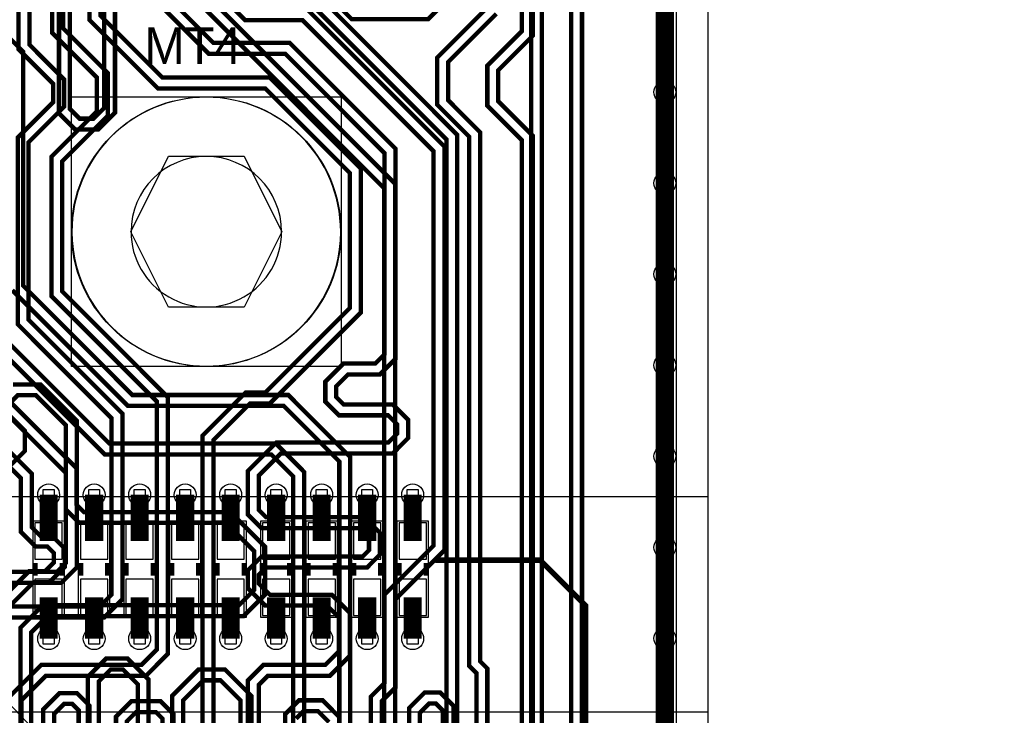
# Model space of a CAD drawing. Extents: x -9303 to 12731, y -3355 to 4522.
# Tile 49 of 51: x 3968 to 5050, y 1615 to 2378. Entities that reach past the tile are written whole.
import ezdxf

# ---------------------------------------------------------------- set-up
doc = ezdxf.new("R2010")
doc.units = 0
for name, color, linetype in [('BG_DESIGN_OUTLINE', 7, 'CONTINUOUS'), ('BG_DIMENSION', 2, 'CONTINUOUS'), ('BG_DXFIN', 231, 'CONTINUOUS'), ('BG_OUTLINE', 150, 'CONTINUOUS'), ('ET_BOTTOM', 1, 'CONTINUOUS'), ('ET_LY3', 103, 'CONTINUOUS'), ('ET_LY8', 213, 'CONTINUOUS'), ('ET_TOP', 5, 'CONTINUOUS'), ('MA_NCLEGEND-1-10', 231, 'CONTINUOUS'), ('PG_ASSEMBLY_BOTTOM', 12, 'CONTINUOUS'), ('PG_PLACE_BOUND_BOTTOM', 254, 'CONTINUOUS'), ('PG_PLACE_BOUND_TOP', 200, 'CONTINUOUS'), ('PG_SILKSCREEN_BOTTOM', 212, 'CONTINUOUS'), ('PIN_BOTTOM', 7, 'CONTINUOUS'), ('PIN_LY2GND', 1, 'CONTINUOUS'), ('PIN_LY3', 110, 'CONTINUOUS'), ('PIN_LY4GND', 254, 'CONTINUOUS'), ('PIN_LY5', 7, 'CONTINUOUS'), ('PIN_LY6', 7, 'CONTINUOUS'), ('PIN_LY7PWR', 254, 'CONTINUOUS'), ('PIN_LY8', 110, 'CONTINUOUS'), ('PIN_LY9GND', 254, 'CONTINUOUS'), ('PIN_PASTEMASK_BOTTOM', 1, 'CONTINUOUS'), ('PIN_SOLDERMASK_BOTTOM', 1, 'CONTINUOUS'), ('PIN_SOLDERMASK_TOP', 5, 'CONTINUOUS'), ('PIN_TOP', 5, 'CONTINUOUS'), ('PKO_BOTTOM', 12, 'CONTINUOUS'), ('PKO_TOP', 254, 'CONTINUOUS'), ('RD_SILKSCREEN_TOP', 155, 'CONTINUOUS'), ('RKI_ALL', 2, 'CONTINUOUS'), ('VC_BOTTOM', 254, 'CONTINUOUS'), ('VC_FILMMASKBOTTOM', 1, 'CONTINUOUS'), ('VC_LY2GND', 1, 'CONTINUOUS'), ('VC_LY3', 254, 'CONTINUOUS'), ('VC_LY4GND', 254, 'CONTINUOUS'), ('VC_LY5', 7, 'CONTINUOUS'), ('VC_LY6', 7, 'CONTINUOUS'), ('VC_LY7PWR', 254, 'CONTINUOUS'), ('VC_LY8', 254, 'CONTINUOUS'), ('VC_LY9GND', 254, 'CONTINUOUS'), ('VC_SOLDERMASK_BOTTOM', 1, 'CONTINUOUS'), ('VC_SOLDERMASK_TOP', 5, 'CONTINUOUS'), ('VC_TOP', 5, 'CONTINUOUS')]:
    doc.layers.add(name, color=color, linetype=linetype)

# ---------------------------------------------------------------- blocks, each defined once
blk = doc.blocks.new('FIGURE_SQUARE')
blk.add_lwpolyline([(-0.5, -0.5), (-0.5, 0.5), (0.5, 0.5), (0.5, -0.5)], close=True)
blk = doc.blocks.new('FIGURE_HEX')
blk.add_lwpolyline([(-0.5, 0), (-0.25, 0.5), (0.25, 0.5), (0.5, 0), (0.25, -0.5), (-0.25, -0.5)], close=True)

msp = doc.modelspace()

# ---------------------------------------------------------------- linework, layer by layer
at = {"layer": 'BG_DESIGN_OUTLINE'}
msp.add_lwpolyline([(0, 1907.83), (787.4, 3271.65), (4724.41, 3271.65), (4724.41, 0), (0, 0)], close=True, dxfattribs=at)
at = {"layer": 'BG_DIMENSION'}
msp.add_lwpolyline([(3650, 1950), (4125, 1450), (5050, 1450)], dxfattribs=at)
at = {"layer": 'BG_DXFIN'}
msp.add_lwpolyline([(4724.41, 3271.65), (4724.41, 0)], dxfattribs=at)
for points in [[(4320.87, 2145.67, 0.999995), (4025.59, 2145.67, 1.000005), (4320.87, 2145.67)], [(4255.91, 2145.67, 0.999991), (4090.55, 2145.67, 1.000009), (4255.91, 2145.67)]]:
    msp.add_lwpolyline(points, format="xyb", dxfattribs=at)
at = {"layer": 'BG_OUTLINE'}
msp.add_lwpolyline([(0, 1907.83), (787.4, 3271.65), (4724.41, 3271.65), (4724.41, 0), (0, 0)], close=True, dxfattribs=at)
at = {"layer": 'ET_BOTTOM', "const_width": 20}
for points in [[(4677, 2299), (4677, 2399)], [(4677, 2199), (4677, 2299)], [(4677, 2099), (4677, 2199)], [(4677, 2099), (4677, 1999)], [(4677, 1999), (4677, 1899)], [(4677, 1899), (4677, 1799)], [(4000, 1806), (4000, 1856.69)], [(4050, 1806), (4050, 1856.69)], [(4100, 1806), (4100, 1856.69)], [(4150, 1806), (4150, 1856.69)], [(4200, 1806), (4200, 1856.69)], [(4250, 1806), (4250, 1856.69)], [(4300, 1806), (4300, 1856.69)], [(4350, 1806), (4350, 1856.69)], [(4400, 1806), (4400, 1856.69)], [(4677, 1799), (4677, 1699)], [(4000, 1744), (4000, 1698.68)], [(4050, 1744), (4050, 1698.68)], [(4100, 1744), (4100, 1698.68)], [(4150, 1744), (4150, 1698.68)], [(4200, 1744), (4200, 1698.68)], [(4250, 1744), (4250, 1698.68)], [(4300, 1744), (4300, 1698.68)], [(4350, 1744), (4350, 1698.68)], [(4400, 1744), (4400, 1698.68)], [(4677, 1699), (4677, 1599)]]:
    msp.add_lwpolyline(points, dxfattribs=at)
at = {"layer": 'ET_LY3'}
for points, const_width in [([(3351.81, 3085.4), (3383.41, 3117), (3914.49, 3117), (3945.43, 3086.06), (3945.43, 3033.13), (3938.36, 3026.06), (3938.36, 2977.35), (4107.14, 2808.57), (4463.42, 2808.57), (4542, 2729.99), (4542, 815.3), (4221, 494.3), (4221, 305), (4063, 147), (3947.02, 147), (3889.02, 205), (3616.02, 205), (3598.25, 222.77), (3598.25, 304.75), (3629.25, 335.75)], 4.8), ([(3795.03, 3057.25), (4157, 2695.28), (4157, 2544), (4449, 2252), (4449, 1057.45), (4003.92, 612.37), (4003.92, 585.86), (4023.15, 566.63), (4052.05, 566.63), (4386.3, 900.88), (4437.21, 900.88), (4476.23, 861.86), (4476.23, 814.86), (4109.43, 448.06), (4018.09, 448.06), (3977.36, 488.79), (3854.29, 488.79)], 4.8), ([(3601.81, 2985.4), (3624.41, 3008), (3681.25, 3008), (3718.5, 3045.25), (3790.05, 3045.25), (4145, 2690.3), (4145, 2539.02), (4437, 2247.02), (4437, 1062.43), (3991.92, 617.35), (3991.92, 580.88), (4018.17, 554.63), (4057.03, 554.63), (4391.28, 888.88), (4432.23, 888.88), (4464.23, 856.88), (4464.23, 819.84), (4104.45, 460.06), (4023.07, 460.06), (3982.34, 500.79), (3849.31, 500.79), (3798.85, 450.33), (3798.85, 316.15), (3829.25, 285.75)], 4.8), ([(3926.36, 2972.37), (4102.16, 2796.57), (4458.44, 2796.57), (4530, 2725.01), (4530, 820.28), (4209, 499.28), (4209, 309.98), (4058.02, 159), (3952, 159)], 4.8), ([(3835.8, 2916), (4113.77, 2638.03), (4113.77, 2465.21), (4380.68, 2198.3), (4380.68, 1272.59), (3893.09, 785)], 4.8), ([(3830.82, 2904), (4101.77, 2633.05), (4101.77, 2460.23), (4368.68, 2193.32), (4368.68, 1277.57), (3881.09, 789.98)], 4.8), ([(3856.09, 2643.73), (4025.32, 2643.73), (4072.92, 2596.13), (4072.92, 2276.37), (4054.38, 2257.83), (4029.18, 2257.83), (4011.38, 2275.63), (4011.38, 2550.77), (3999.18, 2562.97), (3983.66, 2562.97), (3972, 2551.31), (3972, 2434.6), (3953.1, 2415.7)], 4.8), ([(3851.11, 2631.73), (4020.34, 2631.73), (4060.92, 2591.15), (4060.92, 2281.35), (4049.4, 2269.83), (4034.16, 2269.83), (4023.38, 2280.61), (4023.38, 2555.75), (4004.16, 2574.97), (3978.68, 2574.97), (3960, 2556.29)], 4.8), ([(4677, 2299), (4677, 2399)], 20), ([(3953.11, 2362.29), (3972, 2343.4), (3972, 2086.38), (4092.06, 1966.32), (4263.27, 1966.32), (4331.41, 1898.18), (4331.41, 1291.1), (3845.28, 804.97)], 4.8), ([(4677, 2199), (4677, 2299)], 20), ([(4677, 2099), (4677, 2199)], 20), ([(4677, 2099), (4677, 1999)], 20), ([(3960, 2081.4), (4087.08, 1954.32), (4258.29, 1954.32), (4319.41, 1893.2), (4319.41, 1296.08), (3833.28, 809.95)], 4.8), ([(3919, 2043.75), (4061.84, 1900.91), (4244.71, 1900.91), (4268.62, 1877), (4268.62, 1305.21), (4252.56, 1289.15), (4236.07, 1289.15), (4222.8, 1302.42), (4222.8, 1635.9), (4193.76, 1664.94), (4164.71, 1664.94), (4135.67, 1635.9), (4135.67, 1185.48), (3878.26, 928.07)], 4.8), ([(3931, 2048.73), (4066.82, 1912.91), (4249.69, 1912.91), (4280.62, 1881.98), (4280.62, 1300.23), (4257.54, 1277.15), (4231.09, 1277.15), (4210.8, 1297.44), (4210.8, 1630.92), (4188.78, 1652.94), (4169.69, 1652.94), (4147.67, 1630.92), (4147.67, 1180.5), (3883.24, 916.07)], 4.8), ([(3829.31, 2032.09), (3981.57, 1879.83), (3981.57, 1820.93), (3990.71, 1811.79), (4003.63, 1811.79), (4017.87, 1797.55), (4017.87, 1777.63), (4001.07, 1760.83), (3983.57, 1760.83), (3940.24, 1717.5)], 4.8), ([(3881, 2035.52), (4030.79, 1885.73), (4030.79, 1845.69), (4038.71, 1837.77), (4199.78, 1837.77), (4237.86, 1799.69), (4237.86, 1747.24), (4214.2, 1723.58), (3998.81, 1723.58), (3980.93, 1705.7), (3980.93, 1241.48), (3996.9, 1225.51), (4023.79, 1225.51), (4043.16, 1244.88), (4043.16, 1656.89), (4063.06, 1676.79), (4086.72, 1676.79), (4109.85, 1653.66), (4109.85, 1222.29), (4052.83, 1165.27), (3910.84, 1165.27)], 4.8), ([(3817.31, 2027.11), (3969.57, 1874.85), (3969.57, 1815.95), (3985.73, 1799.79), (3998.65, 1799.79), (4005.87, 1792.57), (4005.87, 1782.61), (3996.09, 1772.83), (3978.59, 1772.83), (3935.26, 1729.5)], 4.8), ([(3869, 2030.54), (4018.79, 1880.75), (4018.79, 1840.71), (4033.73, 1825.77), (4194.8, 1825.77), (4225.86, 1794.71), (4225.86, 1752.22), (4209.22, 1735.58), (3993.83, 1735.58), (3968.93, 1710.68), (3968.93, 1236.5), (3991.92, 1213.51), (4028.77, 1213.51), (4055.16, 1239.9), (4055.16, 1651.91), (4068.04, 1664.79), (4081.74, 1664.79), (4097.85, 1648.68), (4097.85, 1227.27), (4047.85, 1177.27), (3905.86, 1177.27)], 4.8), ([(4677, 1999), (4677, 1899)], 20), ([(4677, 1899), (4677, 1799)], 20), ([(4677, 1799), (4677, 1699)], 20), ([(4677, 1699), (4677, 1599)], 20)]:
    msp.add_lwpolyline(points, dxfattribs=dict(at, const_width=const_width))
at = {"layer": 'ET_LY8'}
for points, const_width in [([(3551.81, 2885.4), (3551.6, 2885.4), (3532, 2905), (3437, 2905), (3421, 2921), (3421, 3166), (3474, 3219), (3702.98, 3219), (4109.98, 2812), (4472.96, 2812), (4586, 2698.96), (4586, 1127.02), (3859.65, 400.67), (3859.65, 115.44), (3838.57, 94.36), (3817.57, 94.36), (3798, 113.93), (3798, 154.5), (3829.25, 185.75)], 4.8), ([(3551.81, 2835.4), (3551.81, 2858.8), (3577, 2883.99), (3577, 2894.97), (3567.97, 2904), (3549.98, 2904), (3536.98, 2917), (3441.98, 2917), (3433, 2925.98), (3433, 3161.02), (3478.98, 3207), (3698, 3207), (4105, 2800), (4467.98, 2800), (4574, 2693.98), (4574, 1132), (3847.65, 405.65), (3847.65, 120.42), (3833.59, 106.36)], 4.8), ([(3813, 2817), (4057, 2573), (4057, 2383), (4125, 2315), (4242.98, 2315), (4343, 2214.98), (4343, 2057), (4243, 1957), (4221.32, 1957), (4181, 1916.68), (4181, 1288.01), (4165.99, 1273), (4139.82, 1273), (4125, 1287.82), (4125, 1611), (4118, 1618), (4096, 1618), (4086, 1608), (4086, 1040.73), (3609.65, 564.38)], 4.8), ([(3808.02, 2805), (4045, 2568.02), (4045, 2378.02), (4120.02, 2303), (4238, 2303), (4331, 2210), (4331, 2061.98), (4238.02, 1969), (4216.34, 1969), (4169, 1921.66), (4169, 1292.99), (4161.01, 1285), (4144.8, 1285), (4137, 1292.8), (4137, 1615.98), (4122.98, 1630), (4091.02, 1630), (4074, 1612.98), (4074, 1045.71), (3597.65, 569.36)], 4.8), ([(3800.99, 2767), (4016, 2551.99), (4016, 2369), (4065, 2320), (4065, 2273), (4015, 2223), (4015, 2080), (4131, 1964), (4131, 1682), (4107, 1658), (3997, 1658), (3970, 1631), (3970, 1443.01), (3978.01, 1435), (3987, 1435), (3994, 1442), (3994, 1621), (4012, 1639), (4031, 1639), (4045, 1625), (4045, 1171), (3732, 858)], 4.8), ([(3796.01, 2755), (4004, 2547.01), (4004, 2364.02), (4053, 2315.02), (4053, 2277.98), (4003, 2227.98), (4003, 2075.02), (4119, 1959.02), (4119, 1686.98), (4102.02, 1670), (3992.02, 1670), (3958, 1635.98)], 4.8), ([(4532, 2648), (4532, 2361.02), (4494, 2323.02), (4494, 2289), (4532, 2251), (4532, 1127), (4516.5, 1111.5), (4495.5, 1111.5), (4481, 1126), (4481, 1217), (4469, 1229), (4458, 1229), (4446, 1217), (4446, 1069.81), (3809.65, 433.46)], 4.8), ([(4520, 2643.02), (4520, 2366), (4482, 2328), (4482, 2284.02), (4520, 2246.02), (4520, 1131.98), (4511.52, 1123.5), (4500.48, 1123.5), (4493, 1130.98), (4493, 1221.98), (4473.98, 1241), (4453.02, 1241), (4434, 1221.98), (4434, 1074.79), (3797.65, 438.44)], 4.8), ([(3939, 2569), (3979, 2529), (3979, 2350.98), (4017, 2312.98), (4017, 2283), (3978, 2244), (3978, 2049), (4081, 1946), (4081, 1742), (4061, 1722), (3941, 1722)], 4.8), ([(3934.02, 2557), (3967, 2524.02), (3967, 2346), (4005, 2308), (4005, 2287.98), (3966, 2248.98), (3966, 2044.02), (4069, 1941.02), (4069, 1746.98), (4056.02, 1734), (3936.02, 1734)], 4.8), ([(4158, 2436), (4216, 2378), (4279, 2378), (4423, 2234), (4423, 1800.98), (4369, 1746.98), (4369, 1649.98), (4354, 1634.98), (4354, 1103.79)], 4.8), ([(4093, 2424.02), (4176.02, 2341), (4260.02, 2341), (4369, 2232.02), (4369, 2010.98), (4359.02, 2001), (4324.02, 2001), (4304, 1980.98), (4304, 1959.02), (4319.02, 1944), (4373.02, 1944), (4383, 1934.02), (4383, 1923.98), (4373.02, 1914), (4250.02, 1914), (4219, 1882.98), (4219, 1835.02), (4234.02, 1820), (4342, 1820), (4352, 1810), (4352, 1795.98), (4345.02, 1789), (4234.02, 1789), (4219, 1773.98), (4219, 1754.02), (4238.02, 1735), (4306.02, 1735), (4319, 1722.02), (4319, 1684.98), (4304.02, 1670), (4236.02, 1670), (4219, 1652.98), (4219, 1085.98)], 4.8), ([(4105, 2429), (4181, 2353), (4265, 2353), (4381, 2237), (4381, 2006), (4364, 1989), (4329, 1989), (4316, 1976), (4316, 1964), (4324, 1956), (4378, 1956), (4395, 1939), (4395, 1919), (4378, 1902), (4255, 1902), (4231, 1878), (4231, 1840), (4239, 1832), (4346.98, 1832), (4364, 1814.98), (4364, 1791), (4350, 1777), (4239, 1777), (4231, 1769), (4231, 1759), (4243, 1747), (4311, 1747), (4331, 1727), (4331, 1680), (4309, 1658), (4241, 1658), (4231, 1648), (4231, 1081)], 4.8), ([(4296.02, 2416), (4333.02, 2379), (4416.98, 2379), (4453.98, 2416)], 4.8), ([(4677, 2299), (4677, 2399)], 20), ([(4480, 2389.98), (4427, 2336.98), (4427, 2285.02), (4462, 2250.02), (4462, 1669), (4470, 1661), (4470, 1289.98), (4463.02, 1283), (4451, 1283), (4445, 1289), (4445, 1624.85), (4430.4, 1639.45), (4413.03, 1639.45), (4396, 1622.42), (4396, 1090.97), (3748, 442.97)], 4.8), ([(4283.98, 2390), (4435, 2238.98), (4435, 1796), (4381, 1742), (4381, 1645), (4366, 1630), (4366, 1098.81)], 4.8), ([(4492, 2385), (4439, 2332), (4439, 2290), (4474, 2255), (4474, 1673.98), (4482, 1665.98), (4482, 1285), (4468, 1271), (4446.02, 1271), (4433, 1284.02), (4433, 1619.87), (4425.42, 1627.45), (4418.01, 1627.45), (4408, 1617.44), (4408, 1085.99), (3760, 437.99)], 4.8), ([(4677, 2199), (4677, 2299)], 20), ([(4677, 2099), (4677, 2199)], 20), ([(4677, 2099), (4677, 1999)], 20), ([(4677, 1999), (4677, 1899)], 20), ([(3961.02, 1978), (3990.98, 1978), (4031, 1937.98), (4031, 1777), (4014, 1760), (3911, 1760)], 4.8), ([(3956.39, 1956.39), (3966, 1966), (3986, 1966), (4019, 1933), (4019, 1781.98), (4009.02, 1772), (3906.02, 1772)], 4.8), ([(3957, 1888), (3974, 1905), (3974, 1927), (3956.39, 1944.61)], 4.8), ([(4677, 1899), (4677, 1799)], 20), ([(4677, 1799), (4677, 1699)], 20), ([(4677, 1699), (4677, 1599)], 20), ([(3958, 1438.03), (3973.03, 1423), (3991.98, 1423), (4006, 1437.02), (4006, 1616.02), (4016.98, 1627), (4026.02, 1627), (4033, 1620.02), (4033, 1175.98), (3720, 862.98)], 4.8), ([(4320, 1611.98), (4300.98, 1631), (4275.02, 1631), (4260, 1615.98), (4260, 1009.98)], 4.8), ([(4308, 1607), (4296, 1619), (4280, 1619), (4272, 1611)], 4.8)]:
    msp.add_lwpolyline(points, dxfattribs=dict(at, const_width=const_width))
at = {"layer": 'ET_TOP', "const_width": 20}
for points in [[(4677, 2299), (4677, 2399)], [(4677, 2199), (4677, 2299)], [(4677, 2099), (4677, 2199)], [(4677, 2099), (4677, 1999)], [(4677, 1999), (4677, 1899)], [(4677, 1899), (4677, 1799)], [(4677, 1799), (4677, 1699)], [(4677, 1699), (4677, 1599)]]:
    msp.add_lwpolyline(points, dxfattribs=at)
at = {"layer": 'PG_ASSEMBLY_BOTTOM', "const_width": 6}
for points in [[(3985, 1782), (3985, 1768)], [(4015, 1782), (4015, 1768)], [(4035, 1782), (4035, 1768)], [(4065, 1782), (4065, 1768)], [(4085, 1782), (4085, 1768)], [(4115, 1782), (4115, 1768)], [(4135, 1782), (4135, 1768)], [(4165, 1782), (4165, 1768)], [(4185, 1782), (4185, 1768)], [(4215, 1782), (4215, 1768)], [(4235, 1782), (4235, 1768)], [(4265, 1782), (4265, 1768)], [(4285, 1782), (4285, 1768)], [(4315, 1782), (4315, 1768)], [(4335, 1782), (4335, 1768)], [(4365, 1782), (4365, 1768)], [(4385, 1782), (4385, 1768)], [(4415, 1782), (4415, 1768)]]:
    msp.add_lwpolyline(points, dxfattribs=at)
at = {"layer": 'PG_PLACE_BOUND_BOTTOM'}
for points in [[(4017, 1828), (4017, 1722), (3983, 1722), (3983, 1828)], [(4067, 1828), (4067, 1722), (4033, 1722), (4033, 1828)], [(4117, 1828), (4117, 1722), (4083, 1722), (4083, 1828)], [(4167, 1828), (4167, 1722), (4133, 1722), (4133, 1828)], [(4217, 1828), (4217, 1722), (4183, 1722), (4183, 1828)], [(4267, 1828), (4267, 1722), (4233, 1722), (4233, 1828)], [(4317, 1828), (4317, 1722), (4283, 1722), (4283, 1828)], [(4367, 1828), (4367, 1722), (4333, 1722), (4333, 1828)], [(4417, 1828), (4417, 1722), (4383, 1722), (4383, 1828)]]:
    msp.add_lwpolyline(points, close=True, dxfattribs=at)
at = {"layer": 'PG_PLACE_BOUND_TOP'}
msp.add_lwpolyline([(4025.23, 1997.67), (4025.23, 2293.67), (4321.23, 2293.67), (4321.23, 1997.67)], close=True, dxfattribs=at)
at = {"layer": 'PG_SILKSCREEN_BOTTOM', "const_width": 6}
for points in [[(1265, 1005), (1230, 1005), (1205, 1030), (1205, 1060), (1265, 1120), (2775, 1120), (2805, 1150), (2985, 1150), (3015, 1120), (3135, 1120), (3245, 1230), (4310, 1230), (4590, 1510), (4590, 1735), (4540, 1785), (4425, 1785)], [(3985, 1782), (3985, 1768)], [(4015, 1782), (4015, 1768)], [(4035, 1782), (4035, 1768)], [(4065, 1782), (4065, 1768)], [(4085, 1782), (4085, 1768)], [(4115, 1782), (4115, 1768)], [(4135, 1782), (4135, 1768)], [(4165, 1782), (4165, 1768)], [(4185, 1782), (4185, 1768)], [(4215, 1782), (4215, 1768)], [(4235, 1782), (4235, 1768)], [(4265, 1782), (4265, 1768)], [(4285, 1782), (4285, 1768)], [(4315, 1782), (4315, 1768)], [(4335, 1782), (4335, 1768)], [(4365, 1782), (4365, 1768)], [(4385, 1782), (4385, 1768)], [(4415, 1782), (4415, 1768)]]:
    msp.add_lwpolyline(points, dxfattribs=at)
at = {"layer": 'PIN_BOTTOM'}
for points in [[(4015, 1786), (4015, 1826), (3985, 1826), (3985, 1786)], [(4065, 1786), (4065, 1826), (4035, 1826), (4035, 1786)], [(4115, 1786), (4115, 1826), (4085, 1826), (4085, 1786)], [(4165, 1786), (4165, 1826), (4135, 1826), (4135, 1786)], [(4215, 1786), (4215, 1826), (4185, 1826), (4185, 1786)], [(4265, 1786), (4265, 1826), (4235, 1826), (4235, 1786)], [(4315, 1786), (4315, 1826), (4285, 1826), (4285, 1786)], [(4365, 1786), (4365, 1826), (4335, 1826), (4335, 1786)], [(4415, 1786), (4415, 1826), (4385, 1826), (4385, 1786)], [(4015, 1724), (4015, 1764), (3985, 1764), (3985, 1724)], [(4065, 1724), (4065, 1764), (4035, 1764), (4035, 1724)], [(4115, 1724), (4115, 1764), (4085, 1764), (4085, 1724)], [(4165, 1724), (4165, 1764), (4135, 1764), (4135, 1724)], [(4215, 1724), (4215, 1764), (4185, 1764), (4185, 1724)], [(4265, 1724), (4265, 1764), (4235, 1764), (4235, 1724)], [(4315, 1724), (4315, 1764), (4285, 1764), (4285, 1724)], [(4365, 1724), (4365, 1764), (4335, 1764), (4335, 1724)], [(4415, 1724), (4415, 1764), (4385, 1764), (4385, 1724)]]:
    msp.add_lwpolyline(points, close=True, dxfattribs=at)
msp.add_circle((4173.23, 2145.67), 148, dxfattribs=at)
at = {"layer": 'PIN_LY2GND'}
msp.add_circle((4173.23, 2145.67), 148, dxfattribs=at)
at = {"layer": 'PIN_LY3'}
msp.add_circle((4173.23, 2145.67), 148, dxfattribs=at)
at = {"layer": 'PIN_LY4GND'}
msp.add_circle((4173.23, 2145.67), 148, dxfattribs=at)
at = {"layer": 'PIN_LY5'}
msp.add_circle((4173.23, 2145.67), 148, dxfattribs=at)
at = {"layer": 'PIN_LY6'}
msp.add_circle((4173.23, 2145.67), 148, dxfattribs=at)
at = {"layer": 'PIN_LY7PWR'}
msp.add_circle((4173.23, 2145.67), 148, dxfattribs=at)
at = {"layer": 'PIN_LY8'}
msp.add_circle((4173.23, 2145.67), 148, dxfattribs=at)
at = {"layer": 'PIN_LY9GND'}
msp.add_circle((4173.23, 2145.67), 148, dxfattribs=at)
at = {"layer": 'PIN_PASTEMASK_BOTTOM'}
for points in [[(4015, 1786), (4015, 1826), (3985, 1826), (3985, 1786)], [(4065, 1786), (4065, 1826), (4035, 1826), (4035, 1786)], [(4115, 1786), (4115, 1826), (4085, 1826), (4085, 1786)], [(4165, 1786), (4165, 1826), (4135, 1826), (4135, 1786)], [(4215, 1786), (4215, 1826), (4185, 1826), (4185, 1786)], [(4265, 1786), (4265, 1826), (4235, 1826), (4235, 1786)], [(4315, 1786), (4315, 1826), (4285, 1826), (4285, 1786)], [(4365, 1786), (4365, 1826), (4335, 1826), (4335, 1786)], [(4415, 1786), (4415, 1826), (4385, 1826), (4385, 1786)], [(4015, 1724), (4015, 1764), (3985, 1764), (3985, 1724)], [(4065, 1724), (4065, 1764), (4035, 1764), (4035, 1724)], [(4115, 1724), (4115, 1764), (4085, 1764), (4085, 1724)], [(4165, 1724), (4165, 1764), (4135, 1764), (4135, 1724)], [(4215, 1724), (4215, 1764), (4185, 1764), (4185, 1724)], [(4265, 1724), (4265, 1764), (4235, 1764), (4235, 1724)], [(4315, 1724), (4315, 1764), (4285, 1764), (4285, 1724)], [(4365, 1724), (4365, 1764), (4335, 1764), (4335, 1724)], [(4415, 1724), (4415, 1764), (4385, 1764), (4385, 1724)]]:
    msp.add_lwpolyline(points, close=True, dxfattribs=at)
at = {"layer": 'PIN_SOLDERMASK_BOTTOM'}
for points in [[(4015, 1786), (4015, 1826), (3985, 1826), (3985, 1786)], [(4065, 1786), (4065, 1826), (4035, 1826), (4035, 1786)], [(4115, 1786), (4115, 1826), (4085, 1826), (4085, 1786)], [(4165, 1786), (4165, 1826), (4135, 1826), (4135, 1786)], [(4215, 1786), (4215, 1826), (4185, 1826), (4185, 1786)], [(4265, 1786), (4265, 1826), (4235, 1826), (4235, 1786)], [(4315, 1786), (4315, 1826), (4285, 1826), (4285, 1786)], [(4365, 1786), (4365, 1826), (4335, 1826), (4335, 1786)], [(4415, 1786), (4415, 1826), (4385, 1826), (4385, 1786)], [(4015, 1724), (4015, 1764), (3985, 1764), (3985, 1724)], [(4065, 1724), (4065, 1764), (4035, 1764), (4035, 1724)], [(4115, 1724), (4115, 1764), (4085, 1764), (4085, 1724)], [(4165, 1724), (4165, 1764), (4135, 1764), (4135, 1724)], [(4215, 1724), (4215, 1764), (4185, 1764), (4185, 1724)], [(4265, 1724), (4265, 1764), (4235, 1764), (4235, 1724)], [(4315, 1724), (4315, 1764), (4285, 1764), (4285, 1724)], [(4365, 1724), (4365, 1764), (4335, 1764), (4335, 1724)], [(4415, 1724), (4415, 1764), (4385, 1764), (4385, 1724)]]:
    msp.add_lwpolyline(points, close=True, dxfattribs=at)
msp.add_circle((4173.23, 2145.67), 148, dxfattribs=at)
at = {"layer": 'PIN_SOLDERMASK_TOP'}
msp.add_circle((4173.23, 2145.67), 148, dxfattribs=at)
at = {"layer": 'PIN_TOP'}
msp.add_circle((4173.23, 2145.67), 148, dxfattribs=at)
at = {"layer": 'PKO_BOTTOM'}
msp.add_lwpolyline([(1181.1, 1854.33), (1181.1, 3271.65), (4724.41, 3271.65), (4724.41, 1854.33)], close=True, dxfattribs=at)
at = {"layer": 'PKO_TOP'}
msp.add_lwpolyline([(1220.47, 1618.11), (1220.47, 3271.65), (4724.41, 3271.65), (4724.41, 1618.11)], close=True, dxfattribs=at)
at = {"layer": 'RKI_ALL'}
msp.add_lwpolyline([(35, 35), (35, 1898.45), (813.38, 3246.65), (4689.41, 3246.65), (4689.41, 35)], close=True, dxfattribs=at)
at = {"layer": 'VC_BOTTOM'}
for centre in [(4677, 2299), (4677, 2199), (4677, 2099), (4677, 1999), (4677, 1899), (4000, 1856.69), (4050, 1856.69), (4100, 1856.69), (4150, 1856.69), (4200, 1856.69), (4250, 1856.69), (4300, 1856.69), (4350, 1856.69), (4400, 1856.69), (4677, 1799), (4000, 1698.68), (4050, 1698.68), (4100, 1698.68), (4150, 1698.68), (4200, 1698.68), (4250, 1698.68), (4300, 1698.68), (4350, 1698.68), (4400, 1698.68), (4677, 1699)]:
    msp.add_circle(centre, 12, dxfattribs=at)
at = {"layer": 'VC_FILMMASKBOTTOM'}
for centre in [(4677, 2299), (4677, 2199), (4677, 2099), (4677, 1999), (4677, 1899), (4000, 1856.69), (4050, 1856.69), (4100, 1856.69), (4150, 1856.69), (4200, 1856.69), (4250, 1856.69), (4300, 1856.69), (4350, 1856.69), (4400, 1856.69), (4677, 1799), (4000, 1698.68), (4050, 1698.68), (4100, 1698.68), (4150, 1698.68), (4200, 1698.68), (4250, 1698.68), (4300, 1698.68), (4350, 1698.68), (4400, 1698.68), (4677, 1699)]:
    msp.add_circle(centre, 12, dxfattribs=at)
at = {"layer": 'VC_LY2GND'}
for centre in [(4677, 2299), (4677, 2199), (4677, 2099), (4677, 1999), (4677, 1899), (4000, 1856.69), (4050, 1856.69), (4100, 1856.69), (4150, 1856.69), (4200, 1856.69), (4250, 1856.69), (4300, 1856.69), (4350, 1856.69), (4400, 1856.69), (4677, 1799), (4000, 1698.68), (4050, 1698.68), (4100, 1698.68), (4150, 1698.68), (4200, 1698.68), (4250, 1698.68), (4300, 1698.68), (4350, 1698.68), (4400, 1698.68), (4677, 1699)]:
    msp.add_circle(centre, 12, dxfattribs=at)
at = {"layer": 'VC_LY3'}
for centre in [(4677, 2299), (4677, 2199), (4677, 2099), (4677, 1999), (4677, 1899), (4000, 1856.69), (4050, 1856.69), (4100, 1856.69), (4150, 1856.69), (4200, 1856.69), (4250, 1856.69), (4300, 1856.69), (4350, 1856.69), (4400, 1856.69), (4677, 1799), (4000, 1698.68), (4050, 1698.68), (4100, 1698.68), (4150, 1698.68), (4200, 1698.68), (4250, 1698.68), (4300, 1698.68), (4350, 1698.68), (4400, 1698.68), (4677, 1699)]:
    msp.add_circle(centre, 12, dxfattribs=at)
at = {"layer": 'VC_LY4GND'}
for centre in [(4677, 2299), (4677, 2199), (4677, 2099), (4677, 1999), (4677, 1899), (4000, 1856.69), (4050, 1856.69), (4100, 1856.69), (4150, 1856.69), (4200, 1856.69), (4250, 1856.69), (4300, 1856.69), (4350, 1856.69), (4400, 1856.69), (4677, 1799), (4000, 1698.68), (4050, 1698.68), (4100, 1698.68), (4150, 1698.68), (4200, 1698.68), (4250, 1698.68), (4300, 1698.68), (4350, 1698.68), (4400, 1698.68), (4677, 1699)]:
    msp.add_circle(centre, 12, dxfattribs=at)
at = {"layer": 'VC_LY5'}
for centre in [(4677, 2299), (4677, 2199), (4677, 2099), (4677, 1999), (4677, 1899), (4000, 1856.69), (4050, 1856.69), (4100, 1856.69), (4150, 1856.69), (4200, 1856.69), (4250, 1856.69), (4300, 1856.69), (4350, 1856.69), (4400, 1856.69), (4677, 1799), (4000, 1698.68), (4050, 1698.68), (4100, 1698.68), (4150, 1698.68), (4200, 1698.68), (4250, 1698.68), (4300, 1698.68), (4350, 1698.68), (4400, 1698.68), (4677, 1699)]:
    msp.add_circle(centre, 12, dxfattribs=at)
at = {"layer": 'VC_LY6'}
for centre in [(4677, 2299), (4677, 2199), (4677, 2099), (4677, 1999), (4677, 1899), (4000, 1856.69), (4050, 1856.69), (4100, 1856.69), (4150, 1856.69), (4200, 1856.69), (4250, 1856.69), (4300, 1856.69), (4350, 1856.69), (4400, 1856.69), (4677, 1799), (4000, 1698.68), (4050, 1698.68), (4100, 1698.68), (4150, 1698.68), (4200, 1698.68), (4250, 1698.68), (4300, 1698.68), (4350, 1698.68), (4400, 1698.68), (4677, 1699)]:
    msp.add_circle(centre, 12, dxfattribs=at)
at = {"layer": 'VC_LY7PWR'}
for centre in [(4677, 2299), (4677, 2199), (4677, 2099), (4677, 1999), (4677, 1899), (4000, 1856.69), (4050, 1856.69), (4100, 1856.69), (4150, 1856.69), (4200, 1856.69), (4250, 1856.69), (4300, 1856.69), (4350, 1856.69), (4400, 1856.69), (4677, 1799), (4000, 1698.68), (4050, 1698.68), (4100, 1698.68), (4150, 1698.68), (4200, 1698.68), (4250, 1698.68), (4300, 1698.68), (4350, 1698.68), (4400, 1698.68), (4677, 1699)]:
    msp.add_circle(centre, 12, dxfattribs=at)
at = {"layer": 'VC_LY8'}
for centre in [(4677, 2299), (4677, 2199), (4677, 2099), (4677, 1999), (4677, 1899), (4000, 1856.69), (4050, 1856.69), (4100, 1856.69), (4150, 1856.69), (4200, 1856.69), (4250, 1856.69), (4300, 1856.69), (4350, 1856.69), (4400, 1856.69), (4677, 1799), (4000, 1698.68), (4050, 1698.68), (4100, 1698.68), (4150, 1698.68), (4200, 1698.68), (4250, 1698.68), (4300, 1698.68), (4350, 1698.68), (4400, 1698.68), (4677, 1699)]:
    msp.add_circle(centre, 12, dxfattribs=at)
at = {"layer": 'VC_LY9GND'}
for centre in [(4677, 2299), (4677, 2199), (4677, 2099), (4677, 1999), (4677, 1899), (4000, 1856.69), (4050, 1856.69), (4100, 1856.69), (4150, 1856.69), (4200, 1856.69), (4250, 1856.69), (4300, 1856.69), (4350, 1856.69), (4400, 1856.69), (4677, 1799), (4000, 1698.68), (4050, 1698.68), (4100, 1698.68), (4150, 1698.68), (4200, 1698.68), (4250, 1698.68), (4300, 1698.68), (4350, 1698.68), (4400, 1698.68), (4677, 1699)]:
    msp.add_circle(centre, 12, dxfattribs=at)
at = {"layer": 'VC_SOLDERMASK_BOTTOM'}
for centre in [(4677, 2299), (4677, 2199), (4677, 2099), (4677, 1999), (4677, 1899), (4000, 1856.69), (4050, 1856.69), (4100, 1856.69), (4150, 1856.69), (4200, 1856.69), (4250, 1856.69), (4300, 1856.69), (4350, 1856.69), (4400, 1856.69), (4677, 1799), (4000, 1698.68), (4050, 1698.68), (4100, 1698.68), (4150, 1698.68), (4200, 1698.68), (4250, 1698.68), (4300, 1698.68), (4350, 1698.68), (4400, 1698.68), (4677, 1699)]:
    msp.add_circle(centre, 12, dxfattribs=at)
at = {"layer": 'VC_SOLDERMASK_TOP'}
for centre in [(4677, 2299), (4677, 2199), (4677, 2099), (4677, 1999), (4677, 1899), (4000, 1856.69), (4050, 1856.69), (4100, 1856.69), (4150, 1856.69), (4200, 1856.69), (4250, 1856.69), (4300, 1856.69), (4350, 1856.69), (4400, 1856.69), (4677, 1799), (4000, 1698.68), (4050, 1698.68), (4100, 1698.68), (4150, 1698.68), (4200, 1698.68), (4250, 1698.68), (4300, 1698.68), (4350, 1698.68), (4400, 1698.68), (4677, 1699)]:
    msp.add_circle(centre, 12, dxfattribs=at)
at = {"layer": 'VC_TOP'}
for centre in [(4677, 2299), (4677, 2199), (4677, 2099), (4677, 1999), (4677, 1899), (4000, 1856.69), (4050, 1856.69), (4100, 1856.69), (4150, 1856.69), (4200, 1856.69), (4250, 1856.69), (4300, 1856.69), (4350, 1856.69), (4400, 1856.69), (4677, 1799), (4000, 1698.68), (4050, 1698.68), (4100, 1698.68), (4150, 1698.68), (4200, 1698.68), (4250, 1698.68), (4300, 1698.68), (4350, 1698.68), (4400, 1698.68), (4677, 1699)]:
    msp.add_circle(centre, 12, dxfattribs=at)

# ---------------------------------------------------------------- block references
at = {"layer": 'MA_NCLEGEND-1-10'}
for name, p, xscale, yscale in [('FIGURE_SQUARE', (4677, 2299), 12, 12), ('FIGURE_HEX', (4173.23, 2145.67), 166, 166), ('FIGURE_SQUARE', (4677, 2199), 12, 12), ('FIGURE_SQUARE', (4677, 2099), 12, 12), ('FIGURE_SQUARE', (4677, 1999), 12, 12), ('FIGURE_SQUARE', (4677, 1899), 12, 12), ('FIGURE_SQUARE', (4000, 1856.69), 12, 12), ('FIGURE_SQUARE', (4050, 1856.69), 12, 12), ('FIGURE_SQUARE', (4100, 1856.69), 12, 12), ('FIGURE_SQUARE', (4150, 1856.69), 12, 12), ('FIGURE_SQUARE', (4200, 1856.69), 12, 12), ('FIGURE_SQUARE', (4250, 1856.69), 12, 12), ('FIGURE_SQUARE', (4300, 1856.69), 12, 12), ('FIGURE_SQUARE', (4350, 1856.69), 12, 12), ('FIGURE_SQUARE', (4400, 1856.69), 12, 12), ('FIGURE_SQUARE', (4677, 1799), 12, 12), ('FIGURE_SQUARE', (4000, 1698.68), 12, 12), ('FIGURE_SQUARE', (4050, 1698.68), 12, 12), ('FIGURE_SQUARE', (4100, 1698.68), 12, 12), ('FIGURE_SQUARE', (4150, 1698.68), 12, 12), ('FIGURE_SQUARE', (4200, 1698.68), 12, 12), ('FIGURE_SQUARE', (4250, 1698.68), 12, 12), ('FIGURE_SQUARE', (4300, 1698.68), 12, 12), ('FIGURE_SQUARE', (4350, 1698.68), 12, 12), ('FIGURE_SQUARE', (4400, 1698.68), 12, 12), ('FIGURE_SQUARE', (4677, 1699), 12, 12)]:
    msp.add_blockref(name, p, dxfattribs=dict(at, xscale=xscale, yscale=yscale))

# ---------------------------------------------------------------- texts
at = {"layer": 'RD_SILKSCREEN_TOP'}
msp.add_text('MT4', height=40, dxfattribs=at).set_placement((4105, 2330))

doc.saveas('drawing.dxf')
